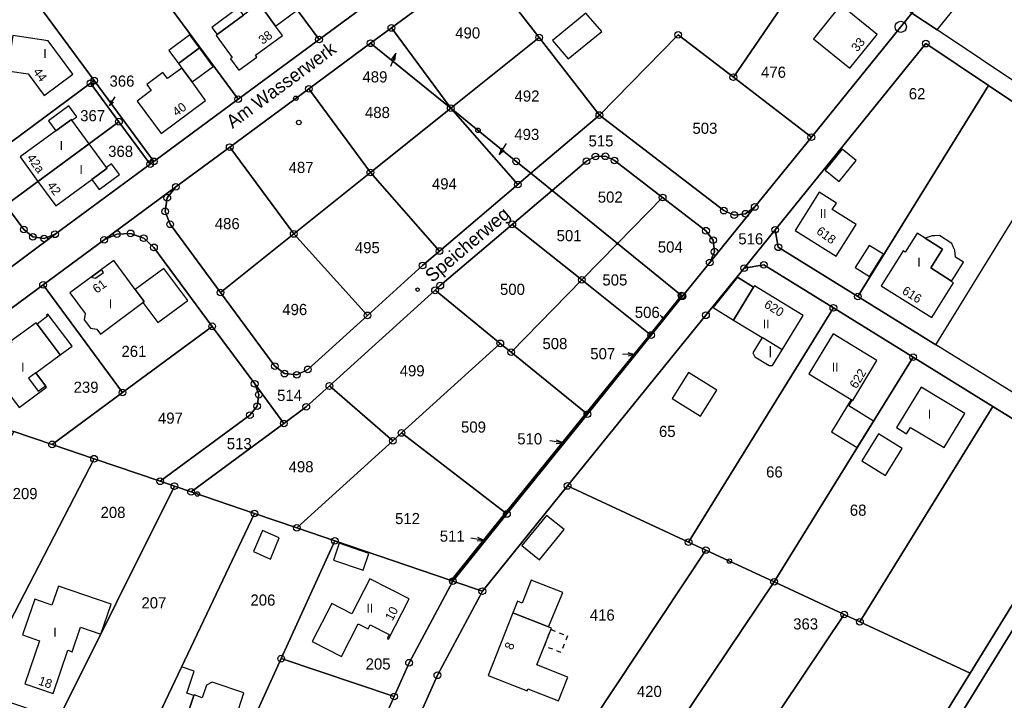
# Model space of a CAD drawing. Extents: x 2409680 to 2410243, y 5786246 to 5787235.
# Tile 4 of 7: x 2409830 to 2410050, y 5786788 to 5786941. Entities that reach past the tile are written whole.
import ezdxf

# ---------------------------------------------------------------- set-up
doc = ezdxf.new("R2010")
doc.units = 0
doc.linetypes.add('DASHED_70', pattern=[2, 1, -1])
for name, color, linetype in [('K100-FLST_GRENZEN', 40, 'Continuous'), ('K105-FLST_NUMMERN', 40, 'Continuous'), ('K120-ALLG_TEXTE', 40, 'Continuous'), ('K125-GEB_LINIEN', 40, 'Continuous'), ('K126-TOP_LINIEN', 40, 'Continuous'), ('K130-GEB_TEXTE', 40, 'Continuous'), ('K140-EINGER_GEBFL', 40, 'Continuous'), ('K141-EINGER_GEBTEXT', 40, 'Continuous'), ('K145-VERM_PKTE', 7, 'Continuous')]:
    doc.layers.add(name, color=color, linetype=linetype)
doc.styles.add('SIMPLEX', font='CONTINUOUS')

# ---------------------------------------------------------------- blocks, each defined once
blk = doc.blocks.new('233')
at = {"layer": 'K105-FLST_NUMMERN', "color": 250}
for points in [[(2, 0.5, 0), (0, 0, 0), (2, -0.5, 0)], [(0, 0, 0), (4, 0, 0)]]:
    blk.add_polyline3d(points, dxfattribs=at)
blk = doc.blocks.new('GRENZSTEIN')
at = {"color": 250, "linetype": 'Continuous'}
blk.add_circle((0, 0), 0.75, dxfattribs=at)
blk = doc.blocks.new('128')
at = {"color": 11, "linetype": 'Continuous'}
blk.add_circle((0, 0), 0.5, dxfattribs=at)
blk = doc.blocks.new('122')
at = {"color": 250, "linetype": 'Continuous'}
blk.add_circle((0, 0), 1.25, dxfattribs=at)
blk = doc.blocks.new('251')
at = {"color": 250, "linetype": 'Continuous'}
blk.add_circle((0, 0), 0.175, dxfattribs=at)

msp = doc.modelspace()

# ---------------------------------------------------------------- linework, layer by layer
at = {"layer": 'K100-FLST_GRENZEN', "color": 250}
for points in [[(2409802.732, 5786857.417, 0), (2409835.192, 5786881.388, 0), (2409848.86, 5786891.481, 0), (2409864.946, 5786903.346, 0), (2409876.992, 5786912.23, 0), (2409894.698, 5786925.289, 0), (2409908.561, 5786935.515, 0), (2409913.207, 5786938.942, 0), (2409933.179, 5786953.672, 0), (2409971.084, 5786981.63, 0), (2409993.273, 5786997.821, 0), (2410021.521, 5787018.415, 0), (2410048.823, 5787038.318, 0)], [(2410029.844, 5787034.424, 0), (2410005.95, 5787017.003, 0), (2409982.05, 5786999.576, 0), (2409968.137, 5786989.432, 0), (2409963.953, 5786986.382, 0), (2409964.381, 5786986.08, 0), (2409953.698, 5786978.197, 0), (2409949.664, 5786975.221, 0), (2409932.378, 5786962.465, 0), (2409915.09, 5786949.708, 0), (2409896.994, 5786936.355, 0), (2409878.896, 5786923, 0), (2409859.993, 5786909.051, 0), (2409859.189, 5786908.457, 0), (2409837.872, 5786892.728, 0), (2409825.403, 5786883.527, 0)], [(2409942.979, 5786594.967, 0), (2409996.247, 5786681.33, 0), (2410000.358, 5786687.984, 0), (2410029.923, 5786735.841, 0), (2410151.056, 5786931.913, 0), (2410182.635, 5786983.027, 0), (2410166.243, 5786988.422, 0), (2410124.468, 5786921.005, 0), (2410106.04, 5786891.267, 0), (2410077.643, 5786845.173, 0), (2410071.878, 5786835.813, 0), (2410003.076, 5786724.157, 0), (2409999.874, 5786718.982, 0), (2409982.028, 5786690, 0), (2409941.582, 5786624.67, 0), (2409880.784, 5786525.842, 0)], [(2410052.512, 5786970.438, 0), (2410044.804, 5786960.892, 0), (2410044.622, 5786960.668, 0), (2410037.062, 5786951.306, 0), (2410029.762, 5786942.267, 0), (2410035.416, 5786938.551, 0), (2410035.416, 5786938.551, 0), (2410050.287, 5786956.897, 0), (2410072.913, 5786984.811, 0)], [(2409825.403, 5786883.527, 0), (2409837.872, 5786892.728, 0), (2409835.466, 5786891.785, 0), (2409832.91, 5786892.168, 0), (2409830.881, 5786893.782, 0), (2409826.846, 5786899.251, 0)]]:
    msp.add_polyline3d(points, dxfattribs=at)
for points in [[(2409872.053, 5786970.161, 0), (2409896.994, 5786936.355, 0), (2409915.09, 5786949.708, 0), (2409896.085, 5786975.474, 0), (2409890.152, 5786983.518, 0), (2409872.053, 5786970.161, 0)], [(2409933.179, 5786953.672, 0), (2409946.28, 5786936.809, 0), (2409959.777, 5786919.437, 0), (2409977.424, 5786937.406, 0), (2409989.783, 5786927.909, 0), (2410009.1, 5786956.124, 0), (2410005.96, 5786958.23, 0), (2409971.084, 5786981.63, 0), (2409933.179, 5786953.672, 0)], [(2409853.954, 5786956.805, 0), (2409878.896, 5786923, 0), (2409896.994, 5786936.355, 0), (2409872.053, 5786970.161, 0), (2409853.954, 5786956.805, 0)], [(2409846.639, 5786927.149, 0), (2409859.993, 5786909.051, 0), (2409878.896, 5786923, 0), (2409853.954, 5786956.805, 0), (2409835.052, 5786942.855, 0), (2409846.639, 5786927.149, 0)], [(2410009.1, 5786956.124, 0), (2409989.783, 5786927.909, 0), (2410007.251, 5786914.486, 0), (2410029.762, 5786942.267, 0), (2410009.1, 5786956.124, 0)], [(2409913.207, 5786938.942, 0), (2409926.489, 5786920.959, 0), (2409946.28, 5786936.809, 0), (2409933.179, 5786953.672, 0), (2409913.207, 5786938.942, 0)], [(2409811.443, 5786920.128, 0), (2409820.497, 5786907.857, 0), (2409845.835, 5786926.555, 0), (2409846.639, 5786927.149, 0), (2409835.052, 5786942.855, 0), (2409815.32, 5786945.828, 0), (2409811.443, 5786920.128, 0)], [(2409994.573, 5786898.841, 0), (2409984.498, 5786886.408, 0), (2409978.366, 5786878.841, 0), (2409971.364, 5786870.149, 0), (2409957.092, 5786852.433, 0), (2409939.081, 5786830.076, 0), (2409926.965, 5786815.036, 0), (2409933.571, 5786812.782, 0), (2409952.671, 5786836.352, 0), (2409983.654, 5786874.585, 0), (2409992.191, 5786885.136, 0), (2409999.148, 5786893.732, 0), (2410032.896, 5786935.436, 0), (2410046.913, 5786926.055, 0), (2410063.964, 5786914.643, 0), (2410102.275, 5786889.004, 0), (2410103.827, 5786892.748, 0), (2410076.125, 5786911.295, 0), (2410074.033, 5786912.696, 0), (2410035.416, 5786938.551, 0), (2410029.762, 5786942.267, 0), (2410007.251, 5786914.486, 0), (2409994.573, 5786898.841, 0)], [(2409913.207, 5786938.942, 0), (2409908.561, 5786935.515, 0), (2409926.489, 5786920.959, 0), (2409913.207, 5786938.942, 0)], [(2409926.489, 5786920.959, 0), (2409941.144, 5786909.064, 0), (2409944.443, 5786906.383, 0), (2409959.777, 5786919.437, 0), (2409946.28, 5786936.809, 0), (2409926.489, 5786920.959, 0)], [(2409977.424, 5786937.406, 0), (2409959.777, 5786919.437, 0), (2409987.644, 5786898.024, 0), (2409989.991, 5786897.038, 0), (2409992.519, 5786897.336, 0), (2409994.573, 5786898.841, 0), (2410007.251, 5786914.486, 0), (2409989.783, 5786927.909, 0), (2409977.424, 5786937.406, 0)], [(2409908.561, 5786935.515, 0), (2409894.698, 5786925.289, 0), (2409908.506, 5786906.557, 0), (2409926.489, 5786920.959, 0), (2409908.561, 5786935.515, 0)], [(2409999.856, 5786889.812, 0), (2410017.681, 5786878.783, 0), (2410046.913, 5786926.055, 0), (2410032.896, 5786935.436, 0), (2409999.148, 5786893.732, 0), (2409999.856, 5786889.812, 0)], [(2409826.846, 5786899.251, 0), (2409852.185, 5786917.95, 0), (2409845.835, 5786926.555, 0), (2409820.497, 5786907.857, 0), (2409826.846, 5786899.251, 0)], [(2409845.835, 5786926.555, 0), (2409852.185, 5786917.95, 0), (2409859.189, 5786908.457, 0), (2409859.993, 5786909.051, 0), (2409846.639, 5786927.149, 0), (2409845.835, 5786926.555, 0)], [(2410035.121, 5786867.99, 0), (2410050.223, 5786892.418, 0), (2410063.964, 5786914.643, 0), (2410046.913, 5786926.055, 0), (2410017.681, 5786878.783, 0), (2410035.121, 5786867.99, 0)], [(2409876.992, 5786912.23, 0), (2409891.334, 5786892.805, 0), (2409908.506, 5786906.557, 0), (2409894.698, 5786925.289, 0), (2409876.992, 5786912.23, 0)], [(2409908.506, 5786906.557, 0), (2409923.99, 5786888.97, 0), (2409941.503, 5786903.88, 0), (2409926.489, 5786920.959, 0), (2409908.506, 5786906.557, 0)], [(2409926.489, 5786920.959, 0), (2409941.503, 5786903.88, 0), (2409944.443, 5786906.383, 0), (2409941.144, 5786909.064, 0), (2409926.489, 5786920.959, 0)], [(2409944.443, 5786906.383, 0), (2409949.181, 5786902.536, 0), (2409956.89, 5786909.1, 0), (2409958.886, 5786910.135, 0), (2409961.133, 5786910.191, 0), (2409963.178, 5786909.257, 0), (2409973.952, 5786900.979, 0), (2409983.66, 5786893.519, 0), (2409985.25, 5786891.425, 0), (2409985.558, 5786888.814, 0), (2409984.498, 5786886.408, 0), (2409994.573, 5786898.841, 0), (2409992.519, 5786897.336, 0), (2409989.991, 5786897.038, 0), (2409987.644, 5786898.024, 0), (2409959.777, 5786919.437, 0), (2409944.443, 5786906.383, 0)], [(2409830.881, 5786893.782, 0), (2409832.91, 5786892.168, 0), (2409835.466, 5786891.785, 0), (2409837.872, 5786892.728, 0), (2409859.189, 5786908.457, 0), (2409852.185, 5786917.95, 0), (2409826.846, 5786899.251, 0), (2409830.881, 5786893.782, 0)], [(2409864.946, 5786903.346, 0), (2409863.01, 5786900.919, 0), (2409862.546, 5786897.849, 0), (2409863.679, 5786894.959, 0), (2409874.945, 5786879.68, 0), (2409891.334, 5786892.805, 0), (2409876.992, 5786912.23, 0), (2409864.946, 5786903.346, 0)], [(2409961.133, 5786910.191, 0), (2409958.886, 5786910.135, 0), (2409956.89, 5786909.1, 0), (2409949.181, 5786902.536, 0), (2409963.829, 5786890.643, 0), (2409973.952, 5786900.979, 0), (2409963.178, 5786909.257, 0), (2409961.133, 5786910.191, 0)], [(2409889.275, 5786861.52, 0), (2409887.098, 5786863.199, 0), (2409874.945, 5786879.68, 0), (2409863.679, 5786894.959, 0), (2409862.546, 5786897.849, 0), (2409863.01, 5786900.919, 0), (2409864.946, 5786903.346, 0), (2409848.86, 5786891.481, 0), (2409851.695, 5786892.773, 0), (2409854.805, 5786892.932, 0), (2409857.733, 5786891.858, 0), (2409860.034, 5786889.795, 0), (2409873.079, 5786872.104, 0), (2409882.587, 5786859.21, 0), (2409889.114, 5786850.359, 0), (2409894.145, 5786854.069, 0), (2409899.312, 5786858.745, 0), (2409922.984, 5786880.171, 0), (2409924.16, 5786881.235, 0), (2409940.272, 5786894.952, 0), (2409949.181, 5786902.536, 0), (2409944.443, 5786906.383, 0), (2409941.503, 5786903.88, 0), (2409923.99, 5786888.97, 0), (2409920.201, 5786885.745, 0), (2409907.838, 5786874.555, 0), (2409894.476, 5786862.46, 0), (2409892.01, 5786861.246, 0), (2409889.275, 5786861.52, 0)], [(2409891.334, 5786892.805, 0), (2409907.838, 5786874.555, 0), (2409920.201, 5786885.745, 0), (2409923.99, 5786888.97, 0), (2409908.506, 5786906.557, 0), (2409891.334, 5786892.805, 0)], [(2409949.181, 5786902.536, 0), (2409940.272, 5786894.952, 0), (2409955.866, 5786882.512, 0), (2409963.829, 5786890.643, 0), (2409949.181, 5786902.536, 0)], [(2409973.952, 5786900.979, 0), (2409963.829, 5786890.643, 0), (2409978.187, 5786878.986, 0), (2409978.366, 5786878.841, 0), (2409984.498, 5786886.408, 0), (2409985.558, 5786888.814, 0), (2409985.25, 5786891.425, 0), (2409983.66, 5786893.519, 0), (2409973.952, 5786900.979, 0)], [(2409924.16, 5786881.235, 0), (2409922.984, 5786880.171, 0), (2409937.589, 5786868.294, 0), (2409940.011, 5786866.324, 0), (2409955.866, 5786882.512, 0), (2409940.272, 5786894.952, 0), (2409924.16, 5786881.235, 0)], [(2409835.192, 5786881.388, 0), (2409852.982, 5786857.287, 0), (2409873.079, 5786872.104, 0), (2409860.034, 5786889.795, 0), (2409857.733, 5786891.858, 0), (2409854.805, 5786892.932, 0), (2409851.695, 5786892.773, 0), (2409848.86, 5786891.481, 0), (2409835.192, 5786881.388, 0)], [(2409874.945, 5786879.68, 0), (2409887.098, 5786863.199, 0), (2409889.275, 5786861.52, 0), (2409892.01, 5786861.246, 0), (2409894.476, 5786862.46, 0), (2409907.838, 5786874.555, 0), (2409891.334, 5786892.805, 0), (2409874.945, 5786879.68, 0)], [(2409996.622, 5786885.884, 0), (2410012.182, 5786876.265, 0), (2410030.056, 5786865.215, 0), (2410047.92, 5786854.171, 0), (2410070.895, 5786839.97, 0), (2410074.909, 5786844.558, 0), (2410073.518, 5786844.233, 0), (2410068.001, 5786847.646, 0), (2410035.121, 5786867.99, 0), (2410017.681, 5786878.783, 0), (2409999.856, 5786889.812, 0), (2409999.148, 5786893.732, 0), (2409992.191, 5786885.136, 0), (2409996.622, 5786885.884, 0)], [(2409963.829, 5786890.643, 0), (2409955.866, 5786882.512, 0), (2409971.165, 5786870.308, 0), (2409978.187, 5786878.986, 0), (2409963.829, 5786890.643, 0)], [(2409979.769, 5786823.777, 0), (2410012.182, 5786876.265, 0), (2409996.622, 5786885.884, 0), (2409992.191, 5786885.136, 0), (2409983.654, 5786874.585, 0), (2409952.671, 5786836.352, 0), (2409979.769, 5786823.777, 0)], [(2409828.675, 5786848.573, 0), (2409837.213, 5786845.662, 0), (2409852.982, 5786857.287, 0), (2409835.192, 5786881.388, 0), (2409802.732, 5786857.417, 0), (2409828.675, 5786848.573, 0)], [(2409940.011, 5786866.324, 0), (2409956.857, 5786852.624, 0), (2409971.165, 5786870.308, 0), (2409955.866, 5786882.512, 0), (2409940.011, 5786866.324, 0)], [(2409899.312, 5786858.745, 0), (2409913.518, 5786846.454, 0), (2409915.466, 5786848.221, 0), (2409937.589, 5786868.294, 0), (2409922.984, 5786880.171, 0), (2409899.312, 5786858.745, 0)], [(2409971.165, 5786870.308, 0), (2409971.364, 5786870.149, 0), (2409978.366, 5786878.841, 0), (2409978.187, 5786878.986, 0), (2409971.165, 5786870.308, 0)], [(2409983.643, 5786821.976, 0), (2409998.897, 5786814.87, 0), (2410030.056, 5786865.215, 0), (2410012.182, 5786876.265, 0), (2409979.769, 5786823.777, 0), (2409983.643, 5786821.976, 0)], [(2409852.982, 5786857.287, 0), (2409837.213, 5786845.662, 0), (2409846.609, 5786842.456, 0), (2409861.428, 5786837.399, 0), (2409881.53, 5786852.22, 0), (2409883.144, 5786854.242, 0), (2409883.531, 5786856.801, 0), (2409882.587, 5786859.21, 0), (2409873.079, 5786872.104, 0), (2409852.982, 5786857.287, 0)], [(2409915.466, 5786848.221, 0), (2409938.791, 5786830.299, 0), (2409956.857, 5786852.624, 0), (2409940.011, 5786866.324, 0), (2409937.589, 5786868.294, 0), (2409915.466, 5786848.221, 0)], [(2409956.857, 5786852.624, 0), (2409957.092, 5786852.433, 0), (2409971.364, 5786870.149, 0), (2409971.165, 5786870.308, 0), (2409956.857, 5786852.624, 0)], [(2410014.609, 5786807.555, 0), (2410018.134, 5786805.914, 0), (2410047.92, 5786854.171, 0), (2410030.056, 5786865.215, 0), (2409998.897, 5786814.87, 0), (2410014.609, 5786807.555, 0)], [(2409861.428, 5786837.399, 0), (2409864.599, 5786836.317, 0), (2409868.338, 5786835.041, 0), (2409889.114, 5786850.359, 0), (2409882.587, 5786859.21, 0), (2409883.531, 5786856.801, 0), (2409883.144, 5786854.242, 0), (2409881.53, 5786852.22, 0), (2409861.428, 5786837.399, 0)], [(2409889.114, 5786850.359, 0), (2409868.338, 5786835.041, 0), (2409882.544, 5786830.194, 0), (2409892.03, 5786826.957, 0), (2409913.518, 5786846.454, 0), (2409899.312, 5786858.745, 0), (2409894.145, 5786854.069, 0), (2409889.114, 5786850.359, 0)], [(2410042.789, 5786794.435, 0), (2410070.895, 5786839.97, 0), (2410047.92, 5786854.171, 0), (2410018.134, 5786805.914, 0), (2410042.789, 5786794.435, 0)], [(2409938.791, 5786830.299, 0), (2409939.081, 5786830.076, 0), (2409957.092, 5786852.433, 0), (2409956.857, 5786852.624, 0), (2409938.791, 5786830.299, 0)], [(2409800.803, 5786797.108, 0), (2409819.757, 5786790.639, 0), (2409846.609, 5786842.456, 0), (2409837.213, 5786845.662, 0), (2409828.675, 5786848.573, 0), (2409814.686, 5786822.727, 0), (2409800.803, 5786797.108, 0)], [(2409915.466, 5786848.221, 0), (2409913.518, 5786846.454, 0), (2409892.03, 5786826.957, 0), (2409900.524, 5786824.059, 0), (2409926.555, 5786815.176, 0), (2409938.791, 5786830.299, 0), (2409915.466, 5786848.221, 0)], [(2409838.668, 5786784.184, 0), (2409864.599, 5786836.317, 0), (2409861.428, 5786837.399, 0), (2409846.609, 5786842.456, 0), (2409819.757, 5786790.639, 0), (2409838.668, 5786784.184, 0)], [(2409865.705, 5786503.032, 0), (2409871.977, 5786513.4, 0), (2409880.784, 5786525.842, 0), (2409941.582, 5786624.67, 0), (2409982.028, 5786690, 0), (2409999.874, 5786718.982, 0), (2410003.076, 5786724.157, 0), (2410071.878, 5786835.813, 0), (2410070.895, 5786839.97, 0), (2410042.789, 5786794.435, 0), (2410002.225, 5786728.715, 0), (2410000.046, 5786725.184, 0), (2409997.895, 5786721.695, 0), (2409976.274, 5786686.62, 0), (2409963.108, 5786665.26, 0), (2409961.955, 5786663.388, 0), (2409942.765, 5786632.257, 0), (2409938.734, 5786625.632, 0), (2409896.148, 5786556.725, 0), (2409863.704, 5786504.228, 0), (2409865.705, 5786503.032, 0)], [(2409857.606, 5786777.721, 0), (2409882.544, 5786830.194, 0), (2409868.338, 5786835.041, 0), (2409864.599, 5786836.317, 0), (2409838.668, 5786784.184, 0), (2409857.606, 5786777.721, 0)], [(2409949.582, 5786773.686, 0), (2409951.119, 5786776.375, 0), (2409953.342, 5786776.253, 0), (2409983.643, 5786821.976, 0), (2409979.769, 5786823.777, 0), (2409952.671, 5786836.352, 0), (2409933.571, 5786812.782, 0), (2409923.502, 5786793.944, 0), (2409919.074, 5786783.92, 0), (2409949.582, 5786773.686, 0)], [(2409876.484, 5786771.277, 0), (2409888.521, 5786797.672, 0), (2409900.524, 5786824.059, 0), (2409892.03, 5786826.957, 0), (2409882.544, 5786830.194, 0), (2409857.606, 5786777.721, 0), (2409876.484, 5786771.277, 0)], [(2409926.555, 5786815.176, 0), (2409926.965, 5786815.036, 0), (2409939.081, 5786830.076, 0), (2409938.791, 5786830.299, 0), (2409926.555, 5786815.176, 0)], [(2409888.521, 5786797.672, 0), (2409913.807, 5786789.179, 0), (2409917.156, 5786796.755, 0), (2409926.965, 5786815.036, 0), (2409926.555, 5786815.176, 0), (2409900.524, 5786824.059, 0), (2409888.521, 5786797.672, 0)], [(2409937.26, 5786750.714, 0), (2409957.004, 5786744.042, 0), (2409969.05, 5786780.08, 0), (2409974.339, 5786778.309, 0), (2409998.897, 5786814.87, 0), (2409983.643, 5786821.976, 0), (2409953.342, 5786776.253, 0), (2409940.691, 5786757.162, 0), (2409937.26, 5786750.714, 0)], [(2409899.199, 5786763.538, 0), (2409912.41, 5786759.111, 0), (2409910.964, 5786763.766, 0), (2409915.354, 5786775.499, 0), (2409919.074, 5786783.92, 0), (2409923.502, 5786793.944, 0), (2409933.571, 5786812.782, 0), (2409926.965, 5786815.036, 0), (2409917.156, 5786796.755, 0), (2409913.807, 5786789.179, 0), (2409908.976, 5786778.256, 0), (2409904.371, 5786766.001, 0), (2409899.199, 5786763.538, 0)], [(2409991.215, 5786772.657, 0), (2410014.609, 5786807.555, 0), (2409998.897, 5786814.87, 0), (2409974.339, 5786778.309, 0), (2409991.215, 5786772.657, 0)], [(2409969.979, 5786739.614, 0), (2410002.225, 5786728.715, 0), (2410042.789, 5786794.435, 0), (2410018.134, 5786805.914, 0), (2410014.609, 5786807.555, 0), (2409991.215, 5786772.657, 0), (2409980.443, 5786756.569, 0), (2409969.979, 5786739.614, 0)], [(2409876.484, 5786771.277, 0), (2409899.199, 5786763.538, 0), (2409904.371, 5786766.001, 0), (2409908.976, 5786778.256, 0), (2409913.807, 5786789.179, 0), (2409888.521, 5786797.672, 0), (2409876.484, 5786771.277, 0)]]:
    msp.add_polyline3d(points, close=True, dxfattribs=at)
at = {"layer": 'K125-GEB_LINIEN', "color": 250}
for points in [[(2409882.127, 5786945.832, 0), (2409883.329, 5786944.205, 0), (2409883.57, 5786944.383, 0), (2409887.258, 5786939.376, 0), (2409892.073, 5786942.942, 0), (2409886.736, 5786950.173, 0), (2409881.685, 5786946.441, 0), (2409882.127, 5786945.832, 0)], [(2409880.054, 5786941.787, 0), (2409874.172, 5786937.444, 0), (2409873.931, 5786937.266, 0), (2409877.561, 5786932.349, 0), (2409877.166, 5786932.034, 0), (2409879.062, 5786929.469, 0), (2409883.086, 5786932.431, 0), (2409882.774, 5786932.85, 0), (2409888.791, 5786937.287, 0), (2409887.258, 5786939.376, 0), (2409883.57, 5786944.383, 0), (2409883.329, 5786944.205, 0), (2409880.054, 5786941.787, 0)], [(2410013.593, 5786943.747, 0), (2410007.744, 5786936.534, 0), (2410015.892, 5786929.953, 0), (2410022.005, 5786937.508, 0), (2410016.944, 5786941.598, 0), (2410013.867, 5786944.085, 0), (2410013.593, 5786943.747, 0)], [(2409949.315, 5786936.097, 0), (2409952.822, 5786931.991, 0), (2409960.296, 5786938.173, 0), (2409956.763, 5786942.243, 0), (2409949.315, 5786936.097, 0)], [(2409827.223, 5786929.337, 0), (2409831.858, 5786928.654, 0), (2409835.426, 5786923.823, 0), (2409841.848, 5786928.584, 0), (2409836.317, 5786936.082, 0), (2409828.41, 5786937.276, 0), (2409827.223, 5786929.337, 0)], [(2409863.332, 5786933.911, 0), (2409865.498, 5786930.995, 0), (2409870.219, 5786934.477, 0), (2409868.056, 5786937.394, 0), (2409863.332, 5786933.911, 0)], [(2409863.071, 5786927.609, 0), (2409862.046, 5786928.976, 0), (2409858.425, 5786926.277, 0), (2409859.441, 5786924.92, 0), (2409856.266, 5786922.571, 0), (2409861.63, 5786915.33, 0), (2409871.595, 5786922.725, 0), (2409868.568, 5786926.838, 0), (2409866.242, 5786929.969, 0), (2409863.071, 5786927.609, 0)], [(2409838.078, 5786915.917, 0), (2409841.532, 5786918.442, 0), (2409841.668, 5786918.256, 0), (2409842.754, 5786919.069, 0), (2409840.97, 5786921.466, 0), (2409836.434, 5786918.164, 0), (2409838.078, 5786915.917, 0)], [(2409834.058, 5786904.573, 0), (2409845.53, 5786912.973, 0), (2409841.668, 5786918.256, 0), (2409841.532, 5786918.442, 0), (2409838.078, 5786915.917, 0), (2409830.039, 5786910.04, 0), (2409834.058, 5786904.573, 0)], [(2409846.114, 5786904.988, 0), (2409849.551, 5786907.513, 0), (2409849.398, 5786907.721, 0), (2409845.53, 5786912.973, 0), (2409834.058, 5786904.573, 0), (2409838.09, 5786899.094, 0), (2409846.114, 5786904.988, 0)], [(2410013.502, 5786904.577, 0), (2410017.262, 5786909.285, 0), (2410014.138, 5786911.811, 0), (2410010.367, 5786907.12, 0), (2410013.502, 5786904.577, 0)], [(2409849.398, 5786907.721, 0), (2409849.551, 5786907.513, 0), (2409846.114, 5786904.988, 0), (2409847.758, 5786902.77, 0), (2409852.278, 5786906.095, 0), (2409850.5, 5786908.522, 0), (2409849.398, 5786907.721, 0)], [(2410003.639, 5786893.599, 0), (2410012.819, 5786887.821, 0), (2410017.262, 5786894.908, 0), (2410011.935, 5786898.25, 0), (2410012.855, 5786899.718, 0), (2410008.999, 5786902.151, 0), (2410003.639, 5786893.599, 0)], [(2410022.896, 5786881.201, 0), (2410034.207, 5786874.08, 0), (2410039.082, 5786881.831, 0), (2410038.591, 5786882.14, 0), (2410038.654, 5786882.242, 0), (2410033.992, 5786885.219, 0), (2410036.646, 5786889.409, 0), (2410032.775, 5786891.861, 0), (2410030.984, 5786892.995, 0), (2410028.298, 5786888.707, 0), (2410027.781, 5786889.03, 0), (2410022.896, 5786881.201, 0)], [(2410017.062, 5786885.252, 0), (2410020.309, 5786883.244, 0), (2410023.401, 5786888.243, 0), (2410020.179, 5786890.235, 0), (2410017.062, 5786885.252, 0)], [(2409857.554, 5786877.439, 0), (2409857.865, 5786877.67, 0), (2409855.855, 5786880.374, 0), (2409851.03, 5786886.868, 0), (2409848.247, 5786884.803, 0), (2409845.938, 5786883.095, 0), (2409841.195, 5786879.581, 0), (2409844.593, 5786875.015, 0), (2409844.373, 5786873.595, 0), (2409845.79, 5786871.678, 0), (2409847.236, 5786871.45, 0), (2409848.024, 5786870.373, 0), (2409857.554, 5786877.439, 0)], [(2409845.938, 5786883.095, 0), (2409848.247, 5786884.803, 0)], [(2409857.554, 5786877.439, 0), (2409860.923, 5786872.931, 0), (2409867.586, 5786877.878, 0), (2409862.225, 5786885.098, 0), (2409855.855, 5786880.374, 0), (2409857.865, 5786877.67, 0), (2409857.554, 5786877.439, 0)], [(2409989.846, 5786873.519, 0), (2409994.301, 5786880.859, 0), (2409990.692, 5786883.124, 0), (2409985.241, 5786876.341, 0), (2409989.846, 5786873.519, 0)], [(2409985.241, 5786876.341, 0), (2409990.692, 5786883.124, 0), (2409994.301, 5786880.859, 0)], [(2409989.846, 5786873.519, 0), (2409996.263, 5786869.592, 0), (2409994.172, 5786866.154, 0), (2409994.57, 5786865.288, 0), (2409997.807, 5786863.3, 0), (2409998.576, 5786863.314, 0), (2410000.729, 5786866.856, 0), (2410005.44, 5786874.563, 0), (2409994.508, 5786881.201, 0), (2409994.301, 5786880.859, 0), (2409989.846, 5786873.519, 0)], [(2409833.862, 5786872.613, 0), (2409839.057, 5786865.706, 0), (2409841.698, 5786867.658, 0), (2409836.282, 5786874.868, 0), (2409835.983, 5786874.644, 0), (2409836.196, 5786874.361, 0), (2409833.862, 5786872.613, 0)], [(2409985.241, 5786876.341, 0), (2409989.846, 5786873.519, 0)], [(2409835.73, 5786858.79, 0), (2409833.599, 5786861.675, 0), (2409839.057, 5786865.706, 0), (2409833.862, 5786872.613, 0), (2409833.645, 5786872.918, 0), (2409828.006, 5786868.761, 0), (2409828.217, 5786868.463, 0), (2409825.79, 5786866.679, 0), (2409825.557, 5786866.96, 0), (2409821.988, 5786864.333, 0), (2409829.818, 5786853.9, 0), (2409835.977, 5786858.457, 0), (2409835.73, 5786858.79, 0)], [(2410016.179, 5786855.713, 0), (2410016.41, 5786855.573, 0), (2410016.538, 5786855.495, 0), (2410021.926, 5786864.466, 0), (2410012.111, 5786870.427, 0), (2410006.699, 5786861.463, 0), (2410016.179, 5786855.713, 0)], [(2409833.599, 5786861.675, 0), (2409835.73, 5786858.79, 0)], [(2409976.08, 5786855.947, 0), (2409982.445, 5786851.992, 0), (2409986.081, 5786857.822, 0), (2409979.729, 5786861.796, 0), (2409976.08, 5786855.947, 0)], [(2410028.598, 5786848.042, 0), (2410029.47, 5786849.479, 0), (2410036.979, 5786844.93, 0), (2410041.604, 5786852.572, 0), (2410031.811, 5786858.491, 0), (2410026.303, 5786849.431, 0), (2410028.598, 5786848.042, 0)], [(2410017.527, 5786844.974, 0), (2410021.186, 5786850.884, 0), (2410015.649, 5786854.308, 0), (2410016.41, 5786855.573, 0), (2410016.179, 5786855.713, 0), (2410011.785, 5786848.439, 0), (2410017.527, 5786844.974, 0)], [(2410018.528, 5786841.981, 0), (2410023.825, 5786838.709, 0), (2410027.598, 5786844.742, 0), (2410022.302, 5786848.015, 0), (2410018.528, 5786841.981, 0)], [(2409946.377, 5786819.837, 0), (2409951.86, 5786826.592, 0), (2409947.931, 5786829.75, 0), (2409942.44, 5786822.991, 0), (2409946.377, 5786819.837, 0)], [(2409882.326, 5786821.634, 0), (2409886.115, 5786819.987, 0), (2409888.088, 5786824.705, 0), (2409884.305, 5786826.339, 0), (2409882.326, 5786821.634, 0)], [(2409946.377, 5786819.837, 0), (2409951.86, 5786826.592, 0)], [(2409900.217, 5786819.738, 0), (2409906.879, 5786817.454, 0), (2409908.179, 5786821.246, 0), (2409901.517, 5786823.53, 0), (2409900.217, 5786819.738, 0)], [(2409895.493, 5786801.501, 0), (2409902.036, 5786798.157, 0), (2409905.772, 5786805.498, 0), (2409908.009, 5786804.36, 0), (2409908.462, 5786805.25, 0), (2409912.685, 5786803.101, 0), (2409912.233, 5786802.21, 0), (2409912.561, 5786802.042, 0), (2409917.163, 5786811.054, 0), (2409908.354, 5786815.535, 0), (2409904.381, 5786807.742, 0), (2409899.875, 5786810.04, 0), (2409895.493, 5786801.501, 0)], [(2409940.411, 5786807.899, 0), (2409948.359, 5786804.76, 0), (2409951.609, 5786812.475, 0), (2409944.52, 5786815.259, 0), (2409942.493, 5786810.117, 0), (2409941.447, 5786810.52, 0), (2409940.411, 5786807.899, 0)], [(2409830.56, 5786803.039, 0), (2409834.422, 5786801.696, 0), (2409831.091, 5786792.039, 0), (2409837.447, 5786789.876, 0), (2409840.743, 5786799.54, 0), (2409841.689, 5786799.215, 0), (2409843.574, 5786804.703, 0), (2409848.103, 5786803.13, 0), (2409850.436, 5786809.841, 0), (2409838.64, 5786813.939, 0), (2409837.146, 5786809.643, 0), (2409833.323, 5786810.98, 0), (2409830.56, 5786803.039, 0)], [(2409948.359, 5786804.76, 0), (2409940.411, 5786807.899, 0), (2409934.887, 5786793.893, 0), (2409943.588, 5786790.461, 0), (2409943.771, 5786790.924, 0), (2409950.594, 5786788.233, 0), (2409952.693, 5786793.553, 0), (2409945.801, 5786796.271, 0), (2409949.044, 5786804.494, 0), (2409948.531, 5786804.692, 0), (2409948.359, 5786804.76, 0)], [(2409867.228, 5786784.27, 0), (2409868.958, 5786789.409, 0), (2409867.372, 5786789.934, 0), (2409869.044, 5786794.891, 0), (2409866.226, 5786795.823, 0), (2409864.622, 5786792.524, 0), (2409861.645, 5786786.145, 0), (2409867.228, 5786784.27, 0)], [(2409868.958, 5786789.409, 0), (2409867.228, 5786784.27, 0), (2409865.858, 5786780.196, 0), (2409866.202, 5786780.078, 0), (2409866.445, 5786780.788, 0), (2409871.384, 5786779.103, 0), (2409871.142, 5786778.393, 0), (2409875.63, 5786776.863, 0), (2409878.729, 5786786.136, 0), (2409878.881, 5786786.085, 0), (2409880.186, 5786789.993, 0), (2409873.065, 5786792.391, 0), (2409871.762, 5786791.742, 0), (2409870.819, 5786788.921, 0), (2409868.999, 5786789.531, 0), (2409868.958, 5786789.409, 0)]]:
    msp.add_polyline3d(points, dxfattribs=at)
for points in [[(2409845.938, 5786883.095, 0), (2409846.966, 5786882.926, 0), (2409848.699, 5786884.2, 0), (2409848.247, 5786884.803, 0), (2409845.938, 5786883.095, 0)], [(2409996.263, 5786869.592, 0), (2409994.172, 5786866.154, 0), (2409994.57, 5786865.288, 0), (2409997.807, 5786863.3, 0), (2409998.576, 5786863.314, 0), (2410000.729, 5786866.856, 0), (2409996.263, 5786869.592, 0)], [(2409833.599, 5786861.675, 0), (2409831.971, 5786860.472, 0), (2409834.102, 5786857.587, 0), (2409835.73, 5786858.79, 0), (2409833.599, 5786861.675, 0)]]:
    msp.add_polyline3d(points, close=True, dxfattribs=at)
at = {"layer": 'K126-TOP_LINIEN', "color": 250}
for points in [[(2409872.965, 5786939.063, 0), (2409874.172, 5786937.444, 0), (2409880.054, 5786941.787, 0), (2409878.86, 5786943.42, 0), (2409872.965, 5786939.063, 0)], [(2409865.498, 5786930.995, 0), (2409866.242, 5786929.969, 0), (2409868.568, 5786926.838, 0), (2409873.294, 5786930.326, 0), (2409870.219, 5786934.477, 0), (2409865.498, 5786930.995, 0)], [(2410035.933, 5786892.446, 0), (2410034.907, 5786892.408, 0), (2410034.308, 5786892.385, 0), (2410032.775, 5786891.861, 0), (2410036.646, 5786889.409, 0), (2410033.992, 5786885.219, 0), (2410038.654, 5786882.242, 0), (2410039.35, 5786883.355, 0), (2410041.292, 5786886.465, 0), (2410039.538, 5786887.577, 0), (2410039.356, 5786889.141, 0), (2410039.094, 5786889.759, 0), (2410038.701, 5786890.687, 0), (2410035.933, 5786892.446, 0)]]:
    msp.add_polyline3d(points, close=True, dxfattribs=at)
at = {"layer": 'K140-EINGER_GEBFL', "color": 250, "linetype": 'DASHED_70'}
msp.add_polyline3d([(2409948.934, 5786804.215, 0), (2409952.655, 5786802.748, 0), (2409951.187, 5786799.027, 0), (2409947.467, 5786800.494, 0), (2409948.934, 5786804.215, 0)], dxfattribs=at)

# ---------------------------------------------------------------- block references
at = {"layer": 'K100-FLST_GRENZEN', "color": 250}
for name, p in [('GRENZSTEIN', (2409913.207, 5786938.942)), ('GRENZSTEIN', (2409896.994, 5786936.355)), ('GRENZSTEIN', (2409946.28, 5786936.809)), ('GRENZSTEIN', (2409977.424, 5786937.406)), ('GRENZSTEIN', (2409908.561, 5786935.515)), ('GRENZSTEIN', (2410032.896, 5786935.436)), ('GRENZSTEIN', (2409846.639, 5786927.149)), ('GRENZSTEIN', (2409989.783, 5786927.909)), ('GRENZSTEIN', (2409845.835, 5786926.555)), ('GRENZSTEIN', (2409894.698, 5786925.289)), ('GRENZSTEIN', (2409878.896, 5786923)), ('GRENZSTEIN', (2409926.489, 5786920.959)), ('GRENZSTEIN', (2409959.777, 5786919.437)), ('GRENZSTEIN', (2409852.185, 5786917.95)), ('GRENZSTEIN', (2410007.251, 5786914.486)), ('GRENZSTEIN', (2409876.992, 5786912.23)), ('GRENZSTEIN', (2409958.886, 5786910.135)), ('GRENZSTEIN', (2409961.133, 5786910.191)), ('GRENZSTEIN', (2409859.189, 5786908.457)), ('GRENZSTEIN', (2409859.993, 5786909.051)), ('GRENZSTEIN', (2409941.144, 5786909.064)), ('GRENZSTEIN', (2409956.89, 5786909.1)), ('GRENZSTEIN', (2409963.178, 5786909.257)), ('GRENZSTEIN', (2409908.506, 5786906.557)), ('251', (2409944.443, 5786906.383)), ('GRENZSTEIN', (2409864.946, 5786903.346)), ('GRENZSTEIN', (2409941.503, 5786903.88)), ('GRENZSTEIN', (2409863.01, 5786900.919)), ('251', (2409949.181, 5786902.536)), ('GRENZSTEIN', (2409973.952, 5786900.979)), ('GRENZSTEIN', (2409994.573, 5786898.841)), ('GRENZSTEIN', (2409862.546, 5786897.849)), ('GRENZSTEIN', (2409987.644, 5786898.024)), ('GRENZSTEIN', (2409989.991, 5786897.038)), ('GRENZSTEIN', (2409992.519, 5786897.336)), ('GRENZSTEIN', (2409863.679, 5786894.959)), ('GRENZSTEIN', (2409940.272, 5786894.952)), ('GRENZSTEIN', (2409830.881, 5786893.782)), ('GRENZSTEIN', (2409832.91, 5786892.168)), ('GRENZSTEIN', (2409835.466, 5786891.785)), ('GRENZSTEIN', (2409837.872, 5786892.728)), ('GRENZSTEIN', (2409851.695, 5786892.773)), ('GRENZSTEIN', (2409854.805, 5786892.932)), ('GRENZSTEIN', (2409857.733, 5786891.858)), ('GRENZSTEIN', (2409891.334, 5786892.805)), ('GRENZSTEIN', (2409983.66, 5786893.519)), ('GRENZSTEIN', (2409999.148, 5786893.732)), ('GRENZSTEIN', (2409848.86, 5786891.481)), ('GRENZSTEIN', (2409860.034, 5786889.795)), ('251', (2409963.829, 5786890.643)), ('GRENZSTEIN', (2409985.25, 5786891.425)), ('GRENZSTEIN', (2409999.856, 5786889.812)), ('GRENZSTEIN', (2409923.99, 5786888.97)), ('GRENZSTEIN', (2409985.558, 5786888.814)), ('GRENZSTEIN', (2409920.201, 5786885.745)), ('GRENZSTEIN', (2409984.498, 5786886.408)), ('GRENZSTEIN', (2409992.191, 5786885.136)), ('GRENZSTEIN', (2409996.622, 5786885.884)), ('GRENZSTEIN', (2409835.192, 5786881.388)), ('GRENZSTEIN', (2409924.16, 5786881.235)), ('GRENZSTEIN', (2409955.866, 5786882.512)), ('GRENZSTEIN', (2409874.945, 5786879.68)), ('GRENZSTEIN', (2409922.984, 5786880.171)), ('GRENZSTEIN', (2409978.187, 5786878.986)), ('GRENZSTEIN', (2409978.366, 5786878.841)), ('GRENZSTEIN', (2410017.681, 5786878.783)), ('GRENZSTEIN', (2410012.182, 5786876.265)), ('GRENZSTEIN', (2409907.838, 5786874.555)), ('GRENZSTEIN', (2409983.654, 5786874.585)), ('GRENZSTEIN', (2409873.079, 5786872.104)), ('GRENZSTEIN', (2409971.364, 5786870.149)), ('251', (2409971.165, 5786870.308)), ('GRENZSTEIN', (2409937.589, 5786868.294)), ('GRENZSTEIN', (2409940.011, 5786866.324)), ('GRENZSTEIN', (2410030.056, 5786865.215)), ('GRENZSTEIN', (2409887.098, 5786863.199)), ('GRENZSTEIN', (2409889.275, 5786861.52)), ('GRENZSTEIN', (2409892.01, 5786861.246)), ('GRENZSTEIN', (2409894.476, 5786862.46)), ('GRENZSTEIN', (2409882.587, 5786859.21)), ('GRENZSTEIN', (2409899.312, 5786858.745)), ('GRENZSTEIN', (2409852.982, 5786857.287)), ('GRENZSTEIN', (2409883.531, 5786856.801)), ('GRENZSTEIN', (2409883.144, 5786854.242)), ('GRENZSTEIN', (2409881.53, 5786852.22)), ('GRENZSTEIN', (2409894.145, 5786854.069)), ('GRENZSTEIN', (2409957.092, 5786852.433)), ('251', (2409956.857, 5786852.624)), ('GRENZSTEIN', (2409889.114, 5786850.359)), ('GRENZSTEIN', (2409915.466, 5786848.221)), ('GRENZSTEIN', (2409837.213, 5786845.662)), ('GRENZSTEIN', (2409913.518, 5786846.454)), ('GRENZSTEIN', (2409846.609, 5786842.456)), ('GRENZSTEIN', (2409861.428, 5786837.399)), ('GRENZSTEIN', (2409864.599, 5786836.317)), ('GRENZSTEIN', (2409868.338, 5786835.041)), ('GRENZSTEIN', (2409952.671, 5786836.352)), ('GRENZSTEIN', (2409882.544, 5786830.194)), ('GRENZSTEIN', (2409939.081, 5786830.076)), ('251', (2409938.791, 5786830.299)), ('GRENZSTEIN', (2409892.03, 5786826.957)), ('GRENZSTEIN', (2409900.524, 5786824.059)), ('GRENZSTEIN', (2409979.769, 5786823.777)), ('GRENZSTEIN', (2409983.643, 5786821.976)), ('GRENZSTEIN', (2409926.965, 5786815.036)), ('251', (2409926.555, 5786815.176)), ('GRENZSTEIN', (2409998.897, 5786814.87)), ('GRENZSTEIN', (2409933.571, 5786812.782)), ('GRENZSTEIN', (2410014.609, 5786807.555)), ('GRENZSTEIN', (2410018.134, 5786805.914)), ('GRENZSTEIN', (2409888.521, 5786797.672)), ('GRENZSTEIN', (2409917.156, 5786796.755)), ('GRENZSTEIN', (2409923.502, 5786793.944)), ('GRENZSTEIN', (2409913.807, 5786789.179))]:
    msp.add_blockref(name, p, dxfattribs=at)
at = {"layer": 'K105-FLST_NUMMERN', "color": 250}
for p, xscale, yscale, rotation in [((2409914.189, 5786933.306), 0.8109999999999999, 0.8109999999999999, 247.988), ((2409850.091, 5786921.508), 0.588, 0.588, 57.75700000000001), ((2409937.369, 5786910.532), 0.746, 0.746, 57.824), ((2409974.111, 5786873.87), 0.252, 0.252, 133.01), ((2409967.504, 5786865.77), 0.644, 0.644, 178.039), ((2409951.636, 5786846.005), 0.7559999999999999, 0.7559999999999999, 170.887), ((2409933.954, 5786824.166), 0.746, 0.746, 170.237)]:
    msp.add_blockref('233', p, dxfattribs=dict(at, xscale=xscale, yscale=yscale, rotation=rotation))
at = {"layer": 'K141-EINGER_GEBTEXT', "color": 250, "xscale": 0.5, "yscale": 0.5}
msp.add_blockref('GRENZSTEIN', (2409919.084, 5786880.321), dxfattribs=at)
at = {"layer": 'K145-VERM_PKTE', "color": 250}
for name, p in [('122', (2410027.283, 5786939.194)), ('128', (2409891.804, 5786923.197)), ('128', (2409892.469, 5786917.766)), ('128', (2409932.595, 5786916.002)), ('128', (2409869.767, 5786834.555)), ('128', (2409988.907, 5786819.522))]:
    msp.add_blockref(name, p, dxfattribs=at)

# ---------------------------------------------------------------- texts
at = {"layer": 'K105-FLST_NUMMERN', "color": 250, "linetype": 'Continuous', "style": 'SIMPLEX'}
for s, p in [('490', (2409927.503, 5786936.583)), ('476', (2409995.989, 5786927.783)), ('366', (2409850.079, 5786925.794)), ('489', (2409906.724, 5786926.74)), ('62', (2410029.075, 5786922.962)), ('492', (2409940.789, 5786922.437)), ('488', (2409907.291, 5786918.759)), ('367', (2409843.51, 5786918.05)), ('503', (2409980.63, 5786915.223)), ('493', (2409940.743, 5786913.847)), ('515', (2409957.356, 5786912.394)), ('368', (2409849.779, 5786910.062)), ('487', (2409890.19, 5786906.453)), ('494', (2409922.29, 5786902.775)), ('502', (2409959.429, 5786899.804)), ('486', (2409873.653, 5786893.863)), ('501', (2409950.209, 5786891.175)), ('516', (2409990.894, 5786890.45)), ('495', (2409905.03, 5786888.488)), ('504', (2409972.873, 5786888.629)), ('505', (2409960.463, 5786881.251)), ('500', (2409937.522, 5786879.152)), ('496', (2409888.776, 5786874.625)), ('506', (2409967.72, 5786873.988)), ('508', (2409947.036, 5786866.996)), ('261', (2409852.757, 5786865.249)), ('507', (2409957.741, 5786864.727)), ('499', (2409915.065, 5786860.904)), ('239', (2409842.039, 5786857.214)), ('514', (2409887.613, 5786855.387)), ('497', (2409860.932, 5786850.295)), ('509', (2409928.802, 5786848.292)), ('65', (2409973.128, 5786847.327)), ('513', (2409876.345, 5786844.57)), ('510', (2409941.39, 5786845.659)), ('498', (2409890.19, 5786839.402)), ('66', (2409997.123, 5786838.242)), ('209', (2409828.383, 5786833.399)), ('208', (2409848.071, 5786829.179)), ('68', (2410015.871, 5786829.677)), ('512', (2409914.027, 5786827.803)), ('511', (2409924.041, 5786823.868)), ('207', (2409857.229, 5786808.924)), ('206', (2409881.644, 5786809.543)), ('416', (2409957.637, 5786806.187)), ('363', (2410003.187, 5786804.199)), ('205', (2409907.439, 5786795.221)), ('420', (2409968.183, 5786789.081))]:
    msp.add_text(s, height=2.5, dxfattribs=at).set_placement(p)
at = {"layer": 'K120-ALLG_TEXTE', "color": 250, "linetype": 'Continuous', "style": 'SIMPLEX'}
for s, rotation, p in [('Am Wasserwerk', 36.424, (2409877.642, 5786916.298)), ('Speicherweg', 40.394, (2409922.342, 5786881.768))]:
    msp.add_text(s, height=3, rotation=rotation, dxfattribs=at).set_placement(p)
at = {"layer": 'K125-GEB_LINIEN', "color": 250, "linetype": 'Continuous', "style": 'SIMPLEX'}
msp.add_text('I', height=2.5, dxfattribs=at).set_placement((2409997.595, 5786865.192))
at = {"layer": 'K130-GEB_TEXTE', "color": 250, "linetype": 'Continuous', "style": 'SIMPLEX'}
for s, rotation, p in [('38', 36.391, (2409884.363, 5786935.14)), ('33', 51.003, (2410017.556, 5786933.442)), ('44', 306.332, (2409832.85, 5786929.087)), ('40', 36.565, (2409865.112, 5786919.035)), ('42a', 306.206, (2409831.45, 5786909.814)), ('42', 306.233, (2409835.992, 5786903.635)), ('618', 323.579, (2410008.21, 5786893.041)), ('61', 36.52, (2409847.22, 5786879.389)), ('616', 327.69, (2410027.395, 5786879.554)), ('620', 328.617, (2409996.496, 5786876.488)), ('622', 58.981, (2410017.375, 5786857.991)), ('10', 62.931, (2409913.459, 5786806.002)), ('8', 68.449, (2409940.311, 5786799.47)), ('18', 341.077, (2409833.989, 5786791.897))]:
    msp.add_text(s, height=2, rotation=rotation, dxfattribs=at).set_placement(p)
for s, p in [('I', (2409835.264, 5786932.212)), ('I', (2409838.913, 5786911.605)), ('I', (2409843.36, 5786906.238)), ('II', (2410009.175, 5786896.354)), ('I', (2410030.981, 5786885.469)), ('I', (2409849.948, 5786876.143)), ('II', (2409996.391, 5786871.637)), ('I', (2409830.274, 5786861.959)), ('II', (2410011.847, 5786861.944)), ('I', (2410033.354, 5786851.412)), ('II', (2409907.627, 5786807.992)), ('I', (2409837.51, 5786802.574))]:
    msp.add_text(s, height=2, dxfattribs=at).set_placement(p)

doc.saveas('drawing.dxf')
